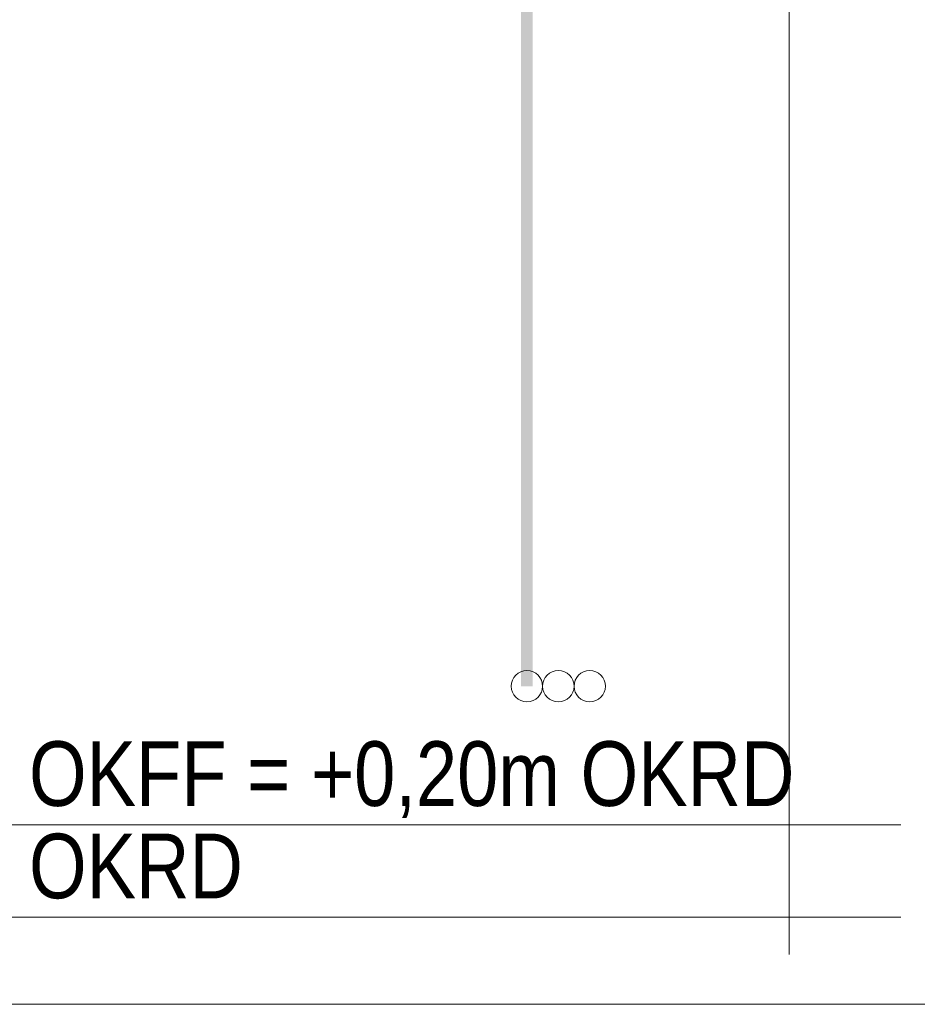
# Model space of a CAD drawing. Extents: x -620 to 300, y 62 to 1107.
# Tile 143 of 256: x 165 to 184, y 682 to 703. Entities that reach past the tile are written whole.
import ezdxf
from ezdxf.lldxf.tags import DXFTag

# ---------------------------------------------------------------- set-up
doc = ezdxf.new("R2010")
doc.units = 0
doc.layers.get('0').update_dxf_attribs({"lineweight": 35})
doc.layers.add('E_Betonbaudose', color=1, linetype='Continuous', lineweight=13, true_color=0xff0000)
doc.layers.add('E_Detail_Beschriftung', color=7, linetype='Continuous', lineweight=13, true_color=0x009900)
doc.layers.add('E_Detail_Linie_Text_Bem', color=7, linetype='Continuous', lineweight=13)
doc.styles.get("Standard").update_dxf_attribs({"font": 'ARIALN.TTF'})
tags = doc.linetypes.add('fein_strichliert-A06G9G0V8I', pattern=[4, 1, -2, 1]).pattern_tags.tags
tags[8:9] = [DXFTag(74, 4), DXFTag(75, 0), DXFTag(340, '0'), DXFTag(46, 0.0), DXFTag(50, 0.0), DXFTag(44, 0.0), DXFTag(45, 0.0)]
tags[6:7] = [DXFTag(74, 4), DXFTag(75, 0), DXFTag(340, '0'), DXFTag(46, 0.0), DXFTag(50, 0.0), DXFTag(44, 0.0), DXFTag(45, 0.0)]
tags[4:5] = [DXFTag(74, 4), DXFTag(75, 0), DXFTag(340, '0'), DXFTag(46, 0.0), DXFTag(50, 0.0), DXFTag(44, 0.0), DXFTag(45, 0.0)]

# ---------------------------------------------------------------- blocks, each defined once
blk = doc.blocks.new('Referenz-A06G9G0Z8I')
at = {"layer": 'E_Betonbaudose', "linetype": 'Continuous', "ltscale": 0.13}
for centre in [(175.775, 688.7), (176.455, 688.7), (177.135, 688.7)]:
    blk.add_circle(centre, 0.34, dxfattribs=at)
at = {"layer": 'E_Detail_Linie_Text_Bem', "linetype": 'fein_strichliert-A06G9G0V8I', "ltscale": 0.65}
for p, q in [((181.452, 682.892), (181.452, 735.771)), ((137.726, 681.811), (197.469, 681.811))]:
    blk.add_line(p, q, dxfattribs=at)
at = {"layer": 'E_Detail_Linie_Text_Bem', "linetype": 'Continuous', "ltscale": 0.13}
for p, q in [((145.742, 685.7), (183.873, 685.7)), ((145.742, 683.7), (183.873, 683.7))]:
    blk.add_line(p, q, dxfattribs=at)
blk.add_solid([(175.9, 722.701), (175.9, 688.7), (175.65, 722.7), (175.65, 688.7)], dxfattribs=at)
at = {"layer": 'E_Detail_Beschriftung', "linetype": 'Continuous', "ltscale": 0.13, "char_height": 1.4, "attachment_point": 1}
for s, insert in [('{\\fArial Narrow;OKFF = +0,20m OKRD}', (164.991, 687.506)), ('{\\fArial Narrow;OKRD}', (164.991, 685.506))]:
    blk.add_mtext(s, dxfattribs=dict(at, insert=insert))

msp = doc.modelspace()

# ---------------------------------------------------------------- block references
at = {"color": 8, "lineweight": 25, "ltscale": 0.25, "true_color": 0x808080}
msp.add_blockref('Referenz-A06G9G0Z8I', (0, 0), dxfattribs=at)

doc.saveas('drawing.dxf')
